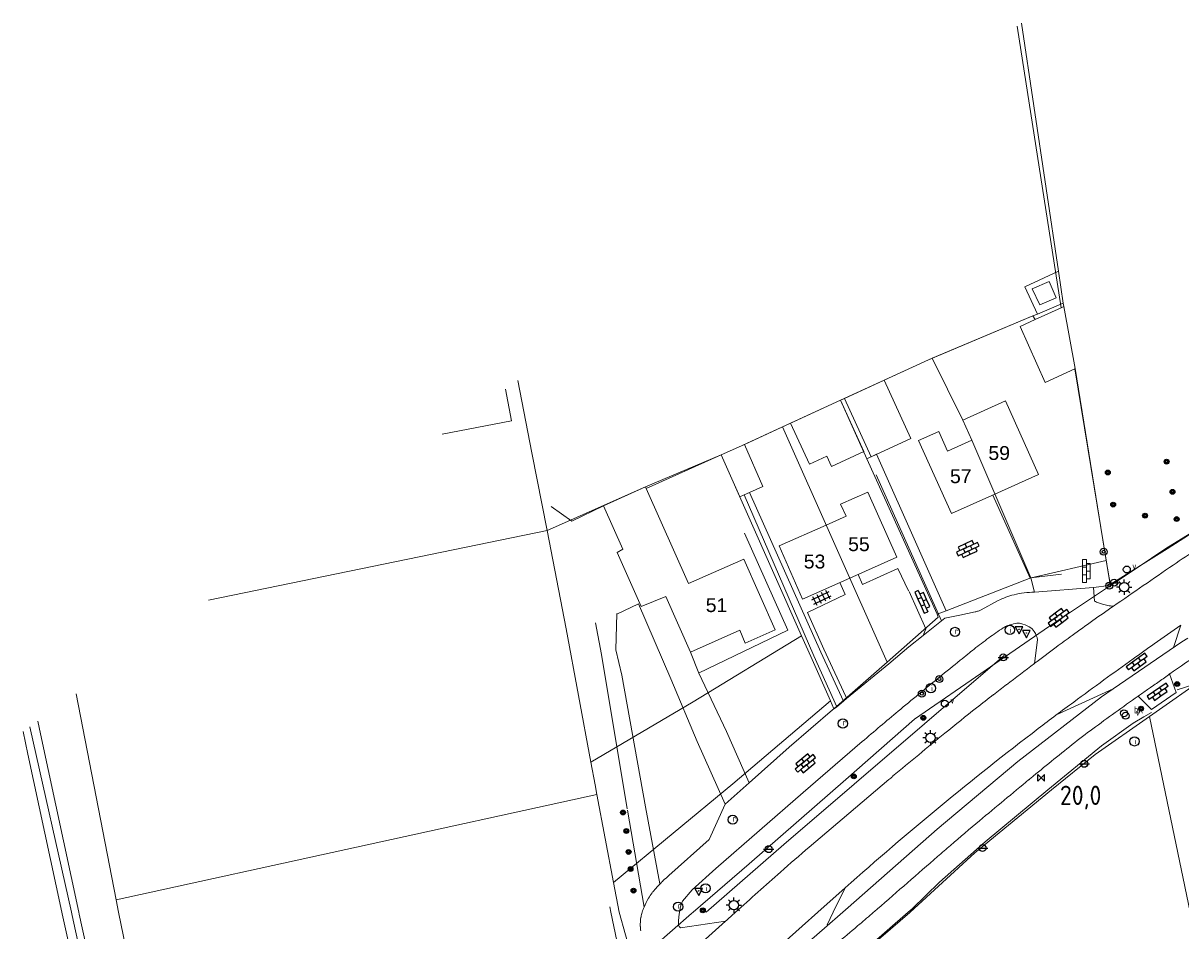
# Model space of a CAD drawing. Header units: metres. Extents: x 117922 to 130630, y 447724 to 454087.
# Tile 50 of 61: x 125645 to 125795, y 451498 to 451615. Entities that reach past the tile are written whole.
import ezdxf

# ---------------------------------------------------------------- set-up
doc = ezdxf.new("R2010")
doc.units = ezdxf.units.M
doc.layers.get('0').update_dxf_attribs({"color": 8})
for name, color, linetype, lineweight in [('B01', 8, 'Continuous', 0), ('B03', 8, 'Continuous', 0), ('B14', 8, 'Continuous', 0), ('G01', 8, 'Continuous', 0), ('G03', 8, 'Continuous', 0), ('Q19', 8, 'Continuous', 0), ('T00', 8, 'Continuous', 0), ('V00', 8, 'Continuous', 0), ('W00', 8, 'Continuous', 0), ('Z02', 7, 'Continuous', 0)]:
    doc.layers.add(name, color=color, linetype=linetype, lineweight=lineweight)
for name, color, linetype in [('SYM-OV4', 8, 'Continuous'), ('SYM-OV5', 8, 'Continuous'), ('TOPOT21', 8, 'Continuous'), ('TOPOT23', 8, 'Continuous'), ('TOPOT26', 8, 'Continuous'), ('TOPOT28', 8, 'Continuous'), ('TOPOT30', 1, 'Continuous'), ('TOPOT31', 8, 'Continuous'), ('TOPOT36', 8, 'Continuous'), ('TOPOT52', 8, 'Continuous'), ('TOPOT63', 8, 'Continuous'), ('TOPOT80', 8, 'Continuous'), ('TOPOT85', 8, 'Continuous')]:
    doc.layers.add(name, color=color, linetype=linetype)
doc.styles.add('ISO', font='ISO')
doc.styles.add('Z02', font='arial.ttf', dxfattribs={"height": 1.8})

# ---------------------------------------------------------------- blocks, each defined once
blk = doc.blocks.new('tegels4')
at = {"color": 0, "linetype": 'ByBlock', "lineweight": -2}
for p, q in [((0.62, 0.94), (-0.62, 0.94)), ((0.62, 0.31), (-0.62, 0.31)), ((-0.31, -1.23), (-0.31, 1.25)), ((0.31, -1.23), (0.31, 1.25)), ((0.62, -0.31), (-0.62, -0.31)), ((0.62, -0.94), (-0.62, -0.94))]:
    blk.add_line(p, q, dxfattribs=at)
blk = doc.blocks.new('paal')
at = {"color": 0}
for radius in [0.45, 0.2]:
    blk.add_circle((0, 0), radius, dxfattribs=at)
blk = doc.blocks.new('lichtmast')
at = {"color": 0}
for p, q in [((-0.6, 0), (-1, 0)), ((-0.71, 0.71), (-0.42, 0.42)), ((0, 0.6), (0, 1)), ((0.42, 0.42), (0.71, 0.71)), ((0.6, 0), (1, 0)), ((-0.42, -0.42), (-0.71, -0.71)), ((0, -0.6), (0, -1)), ((0.42, -0.42), (0.71, -0.71))]:
    blk.add_line(p, q, dxfattribs=at)
blk.add_circle((0, 0), 0.6, dxfattribs=at)
blk = doc.blocks.new('boom')
at = {"color": 0}
for radius in [0.315, 0.225, 0.135]:
    blk.add_circle((0, 0), radius, dxfattribs=at)
blk = doc.blocks.new('verkeersbord')
at = {"color": 0}
for p, q in [((0.5, 0.32), (-0.5, 0.32)), ((-0.5, 0.32), (0, -0.6)), ((0, -0.6), (0.5, 0.32))]:
    blk.add_line(p, q, dxfattribs=at)
blk = doc.blocks.new('verklikker')
at = {"color": 0}
blk.add_circle((0, 0), 0.45, dxfattribs=at)
at = {"color": 0, "style": 'ISO'}
blk.add_attdef('VERKLIKKER', (0.7, 0), '', height=0.9, dxfattribs=at)
blk = doc.blocks.new('klinkers4')
at = {"color": 0, "linetype": 'ByBlock', "lineweight": -2}
for p, q in [((0, 1.5), (-0.5, 1.5)), ((-0.5, 1.5), (-0.5, 0.5)), ((-0.5, 0.5), (-0.5, -0.5)), ((0, 0.5), (-0.5, 0.5)), ((0, 1.5), (0, 1)), ((0.5, 1), (0, 1)), ((0, 1), (0, 0.5)), ((0, 0.5), (0, 0)), ((0.5, 0), (0, 0)), ((0, 0), (0, -0.5)), ((0.5, 0), (0.5, 1)), ((0.5, -1), (0.5, 0)), ((-0.5, -0.5), (-0.5, -1.5)), ((0, -0.5), (-0.5, -0.5)), ((-0.5, -1.5), (0, -1.5)), ((0, -0.5), (0, -1)), ((0, -1), (0.5, -1)), ((0, -1), (0, -1.5))]:
    blk.add_line(p, q, dxfattribs=at)
blk = doc.blocks.new('klinkers6')
at = {"color": 0, "linetype": 'ByBlock', "lineweight": -2}
for p, q in [((-0.25, 1), (-0.75, 1)), ((-0.75, 1), (-0.75, 0)), ((-0.25, 0), (-0.75, 0)), ((-0.75, 0), (-0.75, -1)), ((0.25, 1.5), (-0.25, 1.5)), ((-0.25, 1.5), (-0.25, 0.5)), ((0.25, 0.5), (-0.25, 0.5)), ((-0.25, 0.5), (-0.25, -0.5)), ((0.25, 0.5), (0.25, 1.5)), ((0.75, 1), (0.25, 1)), ((0.25, -0.5), (0.25, 0.5)), ((0.75, 0), (0.75, 1)), ((-0.75, -1), (-0.25, -1)), ((-0.25, -0.5), (-0.25, 0)), ((0.25, -0.5), (-0.25, -0.5)), ((-0.25, -0.5), (-0.25, -1.5)), ((-0.25, -1.5), (0.25, -1.5)), ((0.75, 0), (0.25, 0)), ((0.25, 0), (0.25, -0.5)), ((0.25, -1.5), (0.25, -0.5)), ((0.25, -1), (0.75, -1)), ((0.75, -1), (0.75, 0))]:
    blk.add_line(p, q, dxfattribs=at)
blk = doc.blocks.new('grensmarkering')
at = {"color": 0}
blk.add_line((-0.67, 0), (0.67, 0), dxfattribs=at)
blk.add_circle((0, 0), 0.45, dxfattribs=at)
blk = doc.blocks.new('kolk')
at = {"color": 0}
blk.add_circle((0, 0), 0.6, dxfattribs=at)
at = {"color": 0, "linetype": 'Continuous', "style": 'ISO'}
blk.add_attdef('KOLK', (-0.04, -0.26), '', height=0.8, dxfattribs=at)
blk = doc.blocks.new('inspectieput')
at = {"color": 0}
blk.add_circle((0, 0), 0.6, dxfattribs=at)
at = {"color": 0, "linetype": 'Continuous', "style": 'ISO'}
blk.add_attdef('I', (0, -0.39), '', height=0.8, dxfattribs=at)
blk = doc.blocks.new('verkeersbord-pl')
at = {"color": 0, "linetype": 'Continuous'}
blk.add_circle((0, 0), 0.03, dxfattribs=at)
blk = doc.blocks.new('brandkraan')
at = {"color": 0}
blk.add_circle((0, 0), 0.45, dxfattribs=at)
at = {"color": 0, "style": 'ISO'}
blk.add_attdef('BRANDKRAAN', (0.7, 0), '', height=0.9, dxfattribs=at)
blk = doc.blocks.new('kilometerpaal')
at = {"color": 0}
for p, q in [((-0.44, 0.44), (0.44, -0.44)), ((-0.44, -0.44), (-0.44, 0.44)), ((0.44, 0.44), (-0.44, -0.44)), ((0.44, -0.44), (0.44, 0.44))]:
    blk.add_line(p, q, dxfattribs=at)
at = {"color": 0, "style": 'ISO'}
blk.add_attdef('KILOMETERPAAL', (0.59, 0.87), '', height=2.5, dxfattribs=at)

msp = doc.modelspace()

# ---------------------------------------------------------------- linework, layer by layer
at = {"layer": 'B01', "flags": 128}
for points in [[(125698.85, 451561.98), (125707.84, 451563.72), (125707.05, 451567.8)], [(125767.5, 451561.2), (125766.32, 451563.8), (125771.85, 451566.3), (125776.15, 451556.77)], [(125770.48, 451554.21), (125764.87, 451551.68), (125760.6, 451561.14), (125763.2, 451562.32), (125764.35, 451559.78), (125767.5, 451561.2)], [(125776.15, 451556.77), (125770.48, 451554.21)], [(125725.29, 451554.94), (125725.2, 451555.13), (125719.73, 451552.7)], [(125719.73, 451552.7), (125722.24, 451547.05), (125721.51, 451546.64), (125724.62, 451539.64), (125727.81, 451540.92), (125731.01, 451533.72), (125737.4, 451536.56), (125738.13, 451534.9), (125742, 451536.62), (125737.93, 451545.78), (125730.76, 451542.6), (125725.29, 451554.94)], [(125757.79, 451546.02), (125754.03, 451554.47), (125750.49, 451552.9), (125751.19, 451551.34), (125748.61, 451550.2)], [(125748.61, 451550.2), (125742.5, 451547.49), (125745.56, 451540.59), (125751.67, 451543.3)], [(125751.67, 451543.3), (125757.79, 451546.02)]]:
    msp.add_lwpolyline(points, dxfattribs=at)
at = {"layer": 'B03', "flags": 128}
for points in [[(125778.44, 451579.66), (125777.53, 451581.77), (125775.32, 451580.82), (125776.29, 451578.73), (125778.44, 451579.66)], [(125779.08, 451578.37), (125775.72, 451576.84)], [(125780.85, 451570.45), (125780.9, 451570.47), (125779.4, 451578.52), (125779.08, 451578.37)], [(125775.72, 451576.84), (125773.74, 451575.94), (125776.98, 451568.69), (125780.85, 451570.45)]]:
    msp.add_lwpolyline(points, dxfattribs=at)
at = {"layer": 'B14', "flags": 128}
for points in [[(125750.97, 451566.61), (125754.45, 451559.05), (125759.6, 451561.42), (125756.12, 451568.98)], [(125756.12, 451568.98), (125750.97, 451566.61)], [(125750.48, 451566.38), (125744.28, 451563.53), (125743.98, 451563.39)], [(125753.48, 451559.71), (125750.48, 451566.38)], [(125743.98, 451563.39), (125746.43, 451558.07), (125748.7, 451559.11), (125749.3, 451557.79), (125753.48, 451559.71)], [(125738.01, 451560.63), (125735.01, 451559.3)], [(125738.66, 451554.4), (125740.42, 451555.19), (125738.01, 451560.63)], [(125735.01, 451559.3), (125737.43, 451553.86)], [(125737.43, 451553.86), (125737.98, 451554.1)], [(125737.98, 451554.1), (125738.66, 451554.4)]]:
    msp.add_lwpolyline(points, dxfattribs=at)
at = {"layer": 'G01', "flags": 128}
for points in [[(125773.91, 451615.26), (125778.71, 451583.1)], [(125778.71, 451583.1), (125774.36, 451581.08), (125775.99, 451577.54)], [(125778.71, 451583.1), (125779.33, 451578.97)], [(125775.99, 451577.54), (125779.33, 451578.97)], [(125779.33, 451578.97), (125779.4, 451578.52), (125780.9, 451570.47), (125784.9, 451545.58)], [(125762.37, 451571.83), (125775.42, 451577.3), (125775.99, 451577.54)], [(125750.48, 451566.38), (125761.86, 451571.62), (125762.37, 451571.83)], [(125762.37, 451571.83), (125766.32, 451563.8), (125767.5, 451561.2), (125775.13, 451543.35)], [(125708.65, 451568.93), (125710.48, 451559.54), (125712.44, 451549.47)], [(125742.96, 451562.92), (125750.48, 451566.38)], [(125750.48, 451566.38), (125753.9, 451558.79)], [(125735.01, 451559.3), (125737.71, 451560.51), (125742.96, 451562.92)], [(125742.96, 451562.92), (125756.51, 451532.42)], [(125735.01, 451559.3), (125725.2, 451555.13), (125712.44, 451549.47)], [(125745.43, 451535.83), (125735.01, 451559.3)], [(125753.9, 451558.79), (125755.15, 451559.37), (125760.54, 451547.24), (125764.15, 451539.09)], [(125753.9, 451558.79), (125762.98, 451538.64)], [(125712.44, 451549.47), (125668.53, 451540.46)], [(125712.44, 451549.47), (125714.92, 451536.76), (125718.12, 451519.44)], [(125775.13, 451543.35), (125775.18, 451543.37), (125784.9, 451545.58)], [(125784.9, 451545.58), (125785.46, 451542.34)], [(125764.15, 451539.09), (125775.13, 451543.35)], [(125762.98, 451538.64), (125764.02, 451539.04), (125764.15, 451539.09)], [(125756.51, 451532.42), (125763.15, 451538.25), (125762.98, 451538.64)], [(125718.12, 451519.44), (125731.36, 451527.26), (125745.43, 451535.83)], [(125745.43, 451535.83), (125746.63, 451533.15), (125749.17, 451527.39)], [(125749.17, 451527.39), (125749.62, 451526.38), (125756.51, 451532.42)], [(125790.53, 451525.39), (125798.18, 451530.73)], [(125651.41, 451528.31), (125656.57, 451501.6)], [(125721.04, 451503.85), (125736.5, 451516.65), (125749.17, 451527.39)], [(125759.52, 451500), (125767.88, 451507.69), (125777.82, 451515.85), (125783.49, 451520.43), (125790.53, 451525.39)], [(125790.53, 451525.39), (125795.8, 451500)], [(125645.41, 451524.05), (125650.78, 451500)], [(125718.12, 451519.44), (125718.66, 451516.54), (125718.9, 451515.28)], [(125656.57, 451501.6), (125718.9, 451515.28)], [(125718.9, 451515.28), (125721.04, 451503.85)], [(125721.04, 451503.85), (125721.76, 451500.03)], [(125656.9, 451500), (125656.57, 451501.6)], [(125650.78, 451500), (125650.87, 451499.6), (125657.19, 451470.63), (125663.85, 451440.73)], [(125668.25, 451444.77), (125656.9, 451500)], [(125721.76, 451500.03), (125721.76, 451500)], [(125721.76, 451500), (125723.4, 451494.15)], [(125729.57, 451473.67), (125734.22, 451477.99), (125745.06, 451487.55), (125759.47, 451499.95), (125759.52, 451500)]]:
    msp.add_lwpolyline(points, dxfattribs=at)
at = {"layer": 'G03', "flags": 128}
for points in [[(125785.46, 451542.34), (125788.8, 451544.56), (125792.62, 451547.17), (125799.74, 451551.52), (125809.59, 451557.31), (125815.13, 451560.44), (125821.48, 451563.55), (125830.02, 451567.96), (125830.22, 451568.04)], [(125731.35, 451500), (125738.62, 451506.26), (125751.16, 451517.22), (125760.05, 451525.01), (125769.34, 451531.42), (125777.44, 451537), (125785.46, 451542.34)], [(125723.4, 451494.15), (125723.62, 451493.17), (125726.21, 451495.51), (125731.16, 451499.83)], [(125731.16, 451499.83), (125731.35, 451500)]]:
    msp.add_lwpolyline(points, dxfattribs=at)
at = {"layer": 'Q19', "flags": 128}
msp.add_lwpolyline([(125779.08, 451578.37), (125773.35, 451614.86)], dxfattribs=at)
at = {"layer": 'T00', "flags": 128}
for points in [[(125756.12, 451568.98), (125761.86, 451571.62), (125775.42, 451577.3), (125775.72, 451576.84)], [(125780.85, 451570.45), (125785.41, 451542.47), (125792.83, 451547.12), (125800.39, 451551.95), (125816.22, 451561.06), (125830.22, 451567.96), (125831.01, 451568.32)], [(125750.48, 451566.38), (125750.97, 451566.61)], [(125738.01, 451560.63), (125743.98, 451563.39)], [(125725.29, 451554.94), (125735.01, 451559.3)], [(125712.95, 451552.58), (125715.64, 451550.72), (125719.73, 451552.7)], [(125733.07, 451500), (125743.13, 451508.79), (125761.36, 451524.44), (125771.7, 451533.29)], [(125759.24, 451500), (125759.77, 451500.46), (125763.31, 451503.9), (125769.23, 451509.15), (125777.34, 451515.87), (125784.32, 451521.58), (125788.4, 451524.52), (125789.78, 451525.34), (125790.78, 451525.9)], [(125720.56, 451500.71), (125720.71, 451500)], [(125720.71, 451500), (125722.08, 451493.42)], [(125733.07, 451500), (125733.07, 451500)], [(125749.05, 451491.11), (125759.24, 451500), (125759.24, 451500)]]:
    msp.add_lwpolyline(points, dxfattribs=at)
at = {"layer": 'V00', "flags": 128}
for points in [[(125755.11, 451556.7), (125761.53, 451542.33)], [(125737.98, 451554.1), (125747, 451533.25)], [(125747.94, 451533.72), (125738.66, 451554.4)], [(125775.05, 451543.29), (125770.2, 451554.08)], [(125738.04, 451549.14), (125743.66, 451536.56), (125732.05, 451531.01)], [(125752.75, 451543.78), (125753.34, 451542.48)], [(125753.34, 451542.48), (125757.92, 451544.56)], [(125757.92, 451544.56), (125759.29, 451541.67)], [(125775.14, 451543.37), (125779.1, 451543.84)], [(125750.4, 451542.74), (125751.09, 451541.21)], [(125763.55, 451537.76), (125761.53, 451542.33)], [(125775.14, 451543.37), (125775.05, 451543.29)], [(125775.62, 451541.48), (125775.14, 451543.37)], [(125783.26, 451542.12), (125775.62, 451541.48)], [(125783.26, 451542.12), (125785.3, 451542.34)], [(125783.4, 451540.32), (125783.26, 451542.12)], [(125751.09, 451541.21), (125746.17, 451538.86)], [(125759.39, 451541.57), (125761.55, 451536.74)], [(125721.47, 451538.66), (125724.29, 451540)], [(125724.29, 451540), (125728.48, 451530.26), (125731.91, 451522.14)], [(125770.89, 451540.41), (125768.71, 451539.21)], [(125725.21, 451513.65), (125722.12, 451530.72), (125721.36, 451534.01), (125721.49, 451538.72)], [(125746.17, 451538.86), (125748.29, 451534.09)], [(125761.17, 451535.87), (125763.55, 451537.76)], [(125763.98, 451538.12), (125763.55, 451537.76)], [(125765.93, 451538.53), (125763.98, 451538.12)], [(125767.92, 451538.95), (125765.93, 451538.53)], [(125718.71, 451537.52), (125719.51, 451533.43), (125722.83, 451513.39)], [(125761.55, 451536.74), (125761.17, 451535.87)], [(125793.64, 451534.32), (125794.59, 451537.22)], [(125761.17, 451535.87), (125759.33, 451534.42)], [(125776, 451535.33), (125775.6, 451532.25)], [(125785.82, 451528.97), (125794.73, 451535.07), (125795.49, 451535.54)], [(125732.09, 451531.01), (125731.01, 451533.72)], [(125747, 451533.25), (125749.98, 451526.62)], [(125750.85, 451527.37), (125747.94, 451533.72)], [(125751.15, 451527.95), (125748.29, 451534.09)], [(125759.33, 451534.42), (125756.73, 451532.22)], [(125756.73, 451532.22), (125751.26, 451527.69)], [(125735.68, 451523.42), (125732.09, 451531.01)], [(125789.06, 451528.02), (125790.78, 451526.28), (125793.96, 451528.48), (125793.13, 451530.89)], [(125750.76, 451500), (125751.48, 451500.62), (125762.99, 451510.75), (125773.46, 451519.54), (125784.3, 451527.93), (125785.82, 451528.97)], [(125778.72, 451525.73), (125785.82, 451528.97)], [(125791.07, 451529.43), (125790.67, 451529.14), (125790.26, 451528.86)], [(125796.39, 451529.58), (125794.12, 451528.82)], [(125749.98, 451526.62), (125750.85, 451527.37)], [(125751.26, 451527.69), (125750.85, 451527.37)], [(125751.26, 451527.69), (125751.15, 451527.95)], [(125749.44, 451526.22), (125743.83, 451521.4)], [(125749.98, 451526.62), (125749.44, 451526.22)], [(125738.64, 451516.76), (125735.68, 451523.42)], [(125735.52, 451514.01), (125731.91, 451522.14)], [(125743.83, 451521.4), (125738.64, 451516.76)], [(125745.63, 451515.52), (125753.28, 451522.12)], [(125738.64, 451516.76), (125737.07, 451515.38)], [(125746.42, 451508.45), (125751.57, 451512.82), (125756.73, 451517.2)], [(125734.29, 451505.68), (125745.63, 451515.52)], [(125737.07, 451515.38), (125735.52, 451514.01)], [(125727.07, 451503.68), (125725.21, 451513.65)], [(125735.52, 451514.01), (125733.44, 451509.42)], [(125722.87, 451513.23), (125725.01, 451500.67)], [(125733.44, 451509.42), (125728.21, 451504.77)], [(125731.23, 451502.92), (125734.29, 451505.68)], [(125747.55, 451500), (125751.09, 451503.17)], [(125749.53, 451500), (125751.09, 451503.17)], [(125731.23, 451502.92), (125729.98, 451501.45)], [(125729.78, 451500.94), (125729.83, 451501.03)], [(125723.51, 451488.02), (125735.56, 451498.83)], [(125729.48, 451498.63), (125729.47, 451498.76)], [(125735.56, 451498.83), (125729.71, 451497.98)], [(125745.51, 451498.18), (125747.55, 451500)], [(125748.39, 451497.95), (125750.76, 451500)], [(125748.74, 451498.39), (125749.53, 451500)], [(125733.21, 451487.22), (125745.51, 451498.18)], [(125741.16, 451491.68), (125748.39, 451497.95)]]:
    msp.add_lwpolyline(points, dxfattribs=at)
at = {"layer": 'V00'}
for centre, radius, start, end in [((125935.32, 451333.5), 254.61, 122.0995, 123.8288), ((124382.15, 453586.73), 2482.09, 304.43931, 304.65578), ((125775.64, 451530.67), 10.83, 110.1851, 116.0352), ((125775.56, 451530.83), 10.66, 104.1005, 110.0517), ((125775.53, 451530.88), 10.6, 96.7497, 104.0126), ((125775.53, 451530.73), 10.75, 89.4829, 96.6547), ((125767.69, 451541.09), 2.14, 287.224, 292.7894), ((125767.72, 451541.17), 2.2, 291.264, 296.7166), ((125965.99, 451280.76), 315.43, 124.826, 126.0204), ((125786.13, 451546), 6.3, 244.319, 249.3384), ((125786.36, 451546.53), 6.88, 249.1019, 253.6999), ((125786.34, 451546.34), 6.69, 253.3895, 259.4425), ((125786.86, 451548.91), 9.31, 259.1898, 263.4803), ((125786.21, 451539.14), 0.658, 122.7474, 127.875), ((125767.47, 451541.63), 2.72, 279.5708, 283.9205), ((125767.44, 451541.73), 2.82, 284.0583, 288.286), ((125790.83, 451507.02), 35.52, 122.8318, 126.5396), ((125773.21, 451534.34), 3.01, 109.7881, 122.8947), ((125774.36, 451531.18), 6.37, 100.9988, 109.888), ((125773.44, 451535.83), 1.64, 76.4704, 100.6987), ((125772.73, 451532.86), 4.69, 62.0916, 76.4177), ((125774.09, 451535.44), 1.78, 32.661, 61.9419), ((125773.1, 451534.81), 2.95, 10.0092, 32.4815), ((126160.81, 451011.9), 640.37, 124.88196, 125.25988), ((125813.29, 451476.47), 73.44, 126.4258, 128.2789), ((125980.06, 451262.62), 338.38, 126.1412, 126.5722), ((126014.69, 451218.24), 387.54, 125.2308, 125.725), ((126152.95, 451057.37), 612.9, 129.03351, 129.14974), ((125854.13, 451425.18), 139, 128.3988, 128.8366), ((126114.2, 451080.87), 564.26, 126.5153, 126.8763), ((125849.59, 451451.14), 97.71, 122.3462, 125.2933), ((131249.03, 444802.76), 8680.75, 129.170597, 129.216731), ((126032.69, 451189.51), 428.44, 126.8748, 127.4814), ((126303.97, 450816.01), 882.99, 125.72432, 126.02726), ((126404.08, 450679.01), 1052.67, 126.04816, 126.31222), ((126000.32, 451237.89), 358.85, 125.2648, 125.5335), ((126017.61, 451209.59), 403.33, 127.516, 127.8182), ((126166.31, 450989.21), 657.75, 124.87053, 124.99846), ((125728.28, 451618.95), 109.35, 305.0483, 305.4911), ((125915.8, 451338.11), 245.45, 129.2242, 130.0221), ((126013.39, 451214.49), 396.88, 127.7714, 128.171), ((125988.25, 451245.09), 350.27, 126.3358, 127.2764), ((125939.37, 451313.14), 262.23, 124.9739, 125.7741), ((126258.61, 450930.47), 778.08, 130.05002, 130.50075), ((125945.7, 451300.42), 287.49, 128.1493, 129.2008), ((125950.6, 451297.75), 281.28, 125.798, 126.5274), ((126033.86, 451185.96), 424.95, 127.3418, 131.7156), ((126283.69, 450886.56), 821.83, 129.22463, 129.83649), ((125840.17, 451446.86), 95.74, 126.5337, 128.5559), ((126064.79, 451164.92), 456.22, 128.5461, 129.415), ((125790.49, 451477.61), 52.02, 129.7374, 130.4573), ((126455.1, 450691.18), 1070.03, 129.47055, 129.91723), ((125801.31, 451485.38), 41.34, 129.3002, 129.699), ((125998.74, 451236.77), 358.74, 129.9304, 130.7172), ((125910.1, 451315.88), 252.73, 130.3645, 131.483), ((126148.88, 451063.47), 588.03, 130.78998, 131.00474), ((120830.03, 457162.36), 7504.35, 311.019434, 311.098535), ((125741.42, 451489.58), 20.12, 131.0015, 133.7971), ((126325.4, 450847.14), 878.98, 131.52425, 132.03456), ((125797.59, 451440.37), 94.77, 138.0808, 138.7155), ((125732.89, 451498.44), 7.82, 133.6358, 137.9972), ((125735.26, 451496.28), 11.15, 150.1884, 156.801), ((125730.08, 451499.25), 5.18, 140.5893, 150.3333), ((125739.97, 451491.09), 18, 139.0319, 140.4954), ((125731.42, 451497.94), 6.97, 156.9336, 162.7837), ((125744.2, 451497.74), 14.77, 169.4899, 171.2012), ((125742.62, 451497.92), 13.19, 166.7401, 168.9932), ((125733.1, 451500.07), 3.41, 156.2763, 163.7575), ((125662.92, 451606.31), 140.48, 310.8214, 311.0871), ((125729.6, 451498.39), 5.09, 168.8152, 182.4601), ((125731.27, 451498.06), 6.79, 163.3528, 168.7905), ((125730.01, 451498.49), 0.544, 165.6279, 180.4265), ((125739.05, 451498.38), 9.59, 174.2308, 177.7237), ((125740.09, 451498.36), 10.62, 171.5514, 174.7086), ((125728.12, 451500.18), 1.49, 350.2876, 353.2411), ((126097.2, 451099.51), 538.74, 131.9799, 132.1654), ((125586.73, 451693.88), 256.56, 310.383, 310.9137), ((125730.99, 451498.4), 6.47, 182.0692, 187.2123), ((125730.06, 451498.48), 0.591, 179.058, 192.5276), ((125730.07, 451498.47), 0.605, 191.0657, 212.0544), ((125730.09, 451498.47), 0.62, 211.4337, 231.9626), ((124807.11, 452608.27), 1458.19, 310.17405, 310.43925)]:
    msp.add_arc(centre, radius, start, end, dxfattribs=at)
at = {"layer": 'W00', "flags": 128}
for points in [[(125651.72, 451500), (125646.77, 451523.13), (125646.42, 451524.76)], [(125644.52, 451523.42), (125645.15, 451520.49), (125649.55, 451500)], [(125649.55, 451500), (125649.55, 451500), (125649.59, 451499.8), (125650.81, 451494.33)], [(125657.78, 451472.44), (125651.77, 451499.77), (125651.72, 451500)]]:
    msp.add_lwpolyline(points, dxfattribs=at)

# ---------------------------------------------------------------- block references
at = {"layer": 'SYM-OV4'}
for name, p, rotation in [('klinkers6', (125766.96, 451547.08), 294.9717008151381), ('klinkers4', (125761.17, 451540.33), 24.37701562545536), ('klinkers6', (125778.75, 451538.16), 306.6793503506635), ('klinkers4', (125789, 451532.29), 305.7129667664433), ('klinkers4', (125791.72, 451528.45), 304.8928238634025), ('klinkers6', (125745.92, 451519.31), 309.4654335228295)]:
    msp.add_blockref(name, p, dxfattribs=dict(at, rotation=rotation))
at = {"layer": 'SYM-OV4', "lineweight": 0}
msp.add_blockref('klinkers4', (125782.35, 451544.23), dxfattribs=at)
at = {"layer": 'SYM-OV5', "rotation": 295.9813015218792}
msp.add_blockref('tegels4', (125748, 451540.74), dxfattribs=at)
at = {"layer": 'TOPOT21'}
for p in [(125787.25, 451542.15), (125762.13, 451522.61), (125736.65, 451500.92)]:
    msp.add_blockref('lichtmast', p, dxfattribs=at)
at = {"layer": 'TOPOT23'}
ref = msp.add_blockref('kolk', (125765.31, 451536.34), dxfattribs=at)
ref.add_attrib('KOLK', 'r', (125765.27, 451536.08), dxfattribs={"color": 0, "height": 0.8, "style": 'ISO'})
ref = msp.add_blockref('kolk', (125750.77, 451524.46), dxfattribs=at)
ref.add_attrib('KOLK', 'r', (125750.73, 451524.2), dxfattribs={"color": 0, "height": 0.8, "style": 'ISO'})
ref = msp.add_blockref('kolk', (125736.5, 451512), dxfattribs=at)
ref.add_attrib('KOLK', 'r', (125736.46, 451511.74), dxfattribs={"color": 0, "height": 0.8, "style": 'ISO'})
ref = msp.add_blockref('kolk', (125729.42, 451500.72), dxfattribs=at)
ref.add_attrib('KOLK', 'r', (125729.38, 451500.46), dxfattribs={"color": 0, "height": 0.8, "style": 'ISO'})
at = {"layer": 'TOPOT26'}
for p in [(125792.74, 451558.41), (125785.13, 451557), (125793.51, 451554.51), (125785.82, 451552.85), (125789.95, 451551.41), (125794.04, 451550.97), (125794.1, 451529.58), (125789.43, 451526.39), (125761.21, 451525.2), (125752.2, 451517.61), (125722.27, 451512.93), (125722.71, 451510.54), (125723, 451507.82), (125723.26, 451505.61), (125723.64, 451502.81), (125732.63, 451500.25)]:
    msp.add_blockref('boom', p, dxfattribs=at)
at = {"layer": 'TOPOT28'}
ref = msp.add_blockref('inspectieput', (125772.42, 451536.6), dxfattribs=at)
ref.add_attrib('I', 'i', (125772.42, 451536.21), dxfattribs={"color": 0, "height": 0.8, "style": 'ISO'})
ref = msp.add_blockref('inspectieput', (125762.19, 451529.04), dxfattribs=at)
ref.add_attrib('I', 'i', (125762.19, 451528.64), dxfattribs={"color": 0, "height": 0.8, "style": 'ISO'})
ref = msp.add_blockref('inspectieput', (125788.58, 451522.15), dxfattribs=at)
ref.add_attrib('I', 'i', (125788.58, 451521.76), dxfattribs={"color": 0, "height": 0.8, "style": 'ISO'})
ref = msp.add_blockref('inspectieput', (125732.98, 451503.1), dxfattribs=at)
ref.add_attrib('I', 'i', (125732.98, 451502.7), dxfattribs={"color": 0, "height": 0.8, "style": 'ISO'})
at = {"layer": 'TOPOT30'}
ref = msp.add_blockref('kilometerpaal', (125776.48, 451517.43), dxfattribs=at)
ref.add_attrib('KILOMETERPAAL', '20,0', (125778.91, 451513.91), dxfattribs={"color": 0, "height": 2.5, "style": 'ISO'})
at = {"layer": 'TOPOT31'}
ref = msp.add_blockref('verklikker', (125787.58, 451544.43), dxfattribs=at)
ref.add_attrib('VERKLIKKER', 'v', (125788.28, 451544.43), dxfattribs={"color": 0, "height": 0.9, "style": 'ISO'})
ref = msp.add_blockref('verklikker', (125763.99, 451527.04), dxfattribs=at)
ref.add_attrib('VERKLIKKER', 'v', (125764.69, 451527.04), dxfattribs={"color": 0, "height": 0.9, "style": 'ISO'})
at = {"layer": 'TOPOT31', "lineweight": 0}
ref = msp.add_blockref('verklikker', (125787.43, 451525.47), dxfattribs=at)
ref.add_attrib('VERKLIKKER', 'v', (125788.73, 451525.47), dxfattribs={"color": 0, "height": 0.9, "style": 'ISO'})
at = {"layer": 'TOPOT36'}
for p in [(125785.93, 451542.72), (125771.56, 451533.03), (125782.06, 451519.24), (125741.17, 451508.18), (125768.88, 451508.32)]:
    msp.add_blockref('grensmarkering', p, dxfattribs=at)
at = {"layer": 'TOPOT52'}
for p in [(125784.57, 451546.73), (125785.3, 451542.34)]:
    msp.add_blockref('paal', p, dxfattribs=at)
at = {"layer": 'TOPOT52', "lineweight": 0}
for p in [(125763.29, 451530.23), (125761.01, 451528.34)]:
    msp.add_blockref('paal', p, dxfattribs=at)
at = {"layer": 'TOPOT63'}
for p in [(125773.62, 451536.69), (125774.57, 451536.19), (125732.09, 451502.77)]:
    msp.add_blockref('verkeersbord-pl', p, dxfattribs=at)
at = {"layer": 'TOPOT80', "lineweight": 0}
ref = msp.add_blockref('brandkraan', (125787.21, 451525.79), dxfattribs=at)
ref.add_attrib('BRANDKRAAN', 'bk', (125788.51, 451525.79), dxfattribs={"color": 0, "height": 0.9, "style": 'ISO'})
at = {"layer": 'TOPOT85'}
for p in [(125773.62, 451536.69), (125774.57, 451536.19), (125732.09, 451502.77)]:
    msp.add_blockref('verkeersbord', p, dxfattribs=at)

# ---------------------------------------------------------------- texts
at = {"layer": 'Z02', "linetype": 'Continuous', "char_height": 1.8, "attachment_point": 7, "line_spacing_factor": 0.8, "style": 'Z02'}
for s, insert in [('{\\C256;59}', (125769.64, 451558.61)), ('{\\C256;57}', (125764.66, 451555.6)), ('{\\C256;55}', (125751.46, 451546.79)), ('{\\C256;53}', (125745.71, 451544.54)), ('{\\C256;51}', (125733, 451538.89))]:
    msp.add_mtext(s, dxfattribs=dict(at, insert=insert))

doc.saveas('drawing.dxf')
